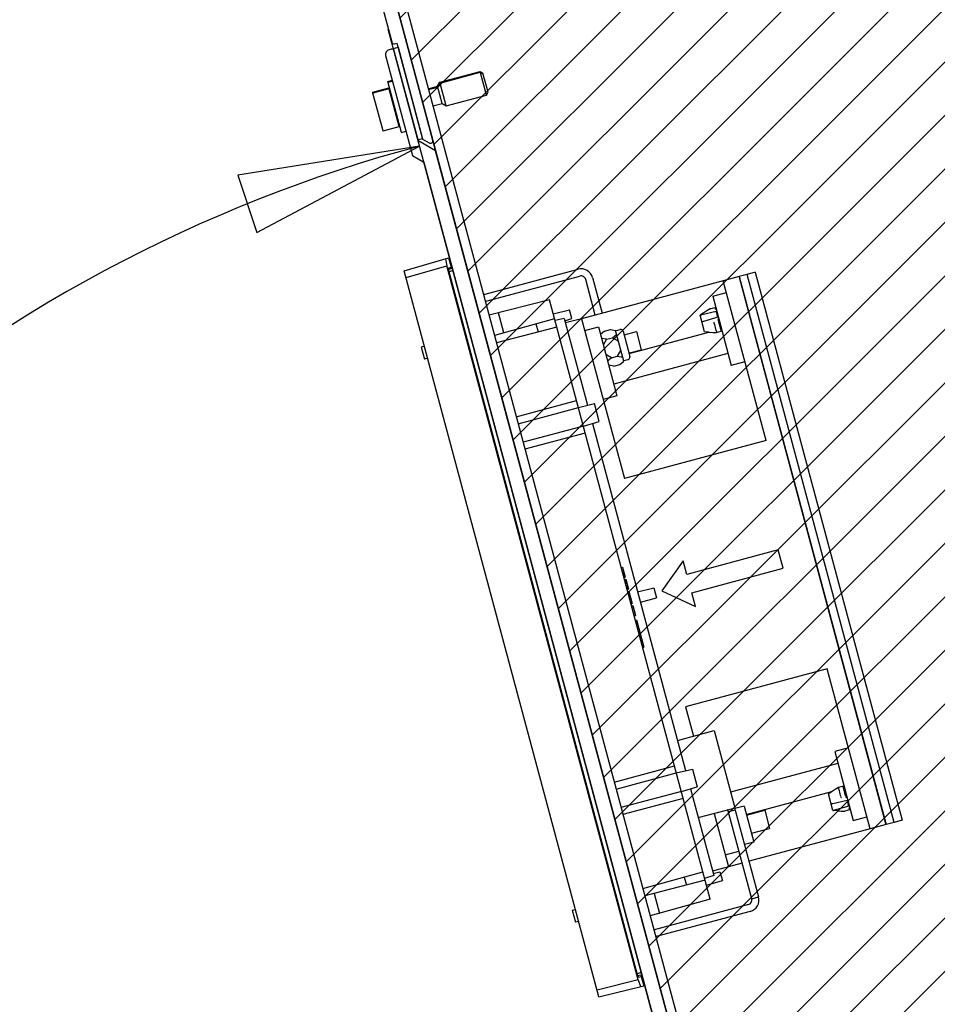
# Paper-space layout 'SUBMITTAL_E1H_1_1' of a CAD drawing. Header units: millimetres. Extents: x 0 to 841, y 0 to 594.
# Tile 11 of 69: x 108 to 132, y 175 to 201. Entities that reach past the tile are written whole.
import ezdxf

# ---------------------------------------------------------------- set-up
doc = ezdxf.new("R2010")
doc.units = ezdxf.units.MM
doc.header["$LTSCALE"] = 46.255
doc.layers.get('0').update_dxf_attribs({"linetype": 'CONTINUOUS'})
for name, color, linetype in [('002___PRT_ALL_AXES', 7, 'CONTINUOUS'), ('02___PRT_ALL_AXES', 7, 'CONTINUOUS'), ('CHAMFERS', 7, 'CONTINUOUS'), ('DATUM', 7, 'CONTINUOUS'), ('DRAFTS', 7, 'CONTINUOUS'), ('NOTES', 7, 'CONTINUOUS'), ('ROUNDS', 7, 'CONTINUOUS')]:
    doc.layers.add(name, color=color, linetype=linetype)
doc.styles.get("Standard").update_dxf_attribs({"font": 'txt', "width": 0.725})
doc.dimstyles.new('DIMSTYLE_1', dxfattribs={"dimtxt": 3.5, "dimasz": 4.8, "dimexe": 3.2, "dimexo": 1.6, "dimgap": 1.75, "dimtad": 0, "dimtih": 1, "dimtoh": 1, "dimdec": 1, "dimzin": 0, "dimdsep": 46, "dimtxsty": 'STANDARD', "dimblk": 'CLOSED', "dimblk1": 'CLOSED', "dimblk2": 'CLOSED', "dimcen": 0.09, "dimadec": 0, "dimazin": 0, "dimtp": 0.4, "dimtm": 0.4, "dimtfac": 1, "dimtdec": 1, "dimtofl": 0, "dimtmove": 0, "dimatfit": 3, "dimldrblk": 'CLOSED', "dimfxl": 1, "dimtolj": 1, "dimtzin": 0, "dimarcsym": 0})
doc.dimstyles.new('DIMSTYLE_3', dxfattribs={"dimtxt": 3.5, "dimasz": 4.8, "dimexe": 3.2, "dimexo": 1.6, "dimgap": 1.75, "dimtad": 0, "dimtih": 1, "dimtoh": 1, "dimdec": 1, "dimzin": 0, "dimdsep": 46, "dimtxsty": 'STANDARD', "dimblk": 'CLOSED', "dimblk1": 'CLOSED', "dimblk2": 'CLOSED', "dimcen": 0.09, "dimadec": 0, "dimazin": 0, "dimtp": 0.5, "dimtm": 0.5, "dimtfac": 1, "dimtdec": 1, "dimtofl": 0, "dimtmove": 0, "dimatfit": 3, "dimldrblk": 'CLOSED', "dimfxl": 1, "dimtolj": 1, "dimtzin": 0, "dimarcsym": 0})

# ---------------------------------------------------------------- blocks, each defined once
blk = doc.blocks.new('_CLOSED')
at = {"color": 0, "linetype": 'BYBLOCK'}
for p, q in [((0, 0), (-1, 0.1667)), ((-1, 0.1667), (-1, -0.1667)), ((-1, -0.1667), (0, 0)), ((-1, 0), (0, 0))]:
    blk.add_line(p, q, dxfattribs=at)
blk = doc.blocks.new('*D1')
at = {"color": 2, "linetype": 'CONTINUOUS'}
for p, q in [((77.838, 230.361), (70.832, 230.361)), ((74.032, 230.361), (74.032, 198.996)), ((109.48, 230.361), (77.838, 230.361)), ((74.032, 160.631), (74.032, 186.746)), ((77.838, 160.631), (70.832, 160.631)), ((127.466, 160.631), (77.838, 160.631))]:
    blk.add_line(p, q, dxfattribs=at)
at = {"color": 2, "linetype": 'CONTINUOUS', "xscale": 4.8, "yscale": 4.8, "zscale": 4.8}
for p, rotation in [((74.032, 230.361), 90), ((74.032, 160.631), 270)]:
    blk.add_blockref('_CLOSED', p, dxfattribs=dict(at, rotation=rotation))
at = {"color": 2, "linetype": 'CONTINUOUS', "insert": (74.032, 197.246), "char_height": 3.5, "width": 15.225, "attachment_point": 2, "line_spacing_factor": 0.9}
blk.add_mtext('558\\P[22.0]', dxfattribs=at)
blk = doc.blocks.new('*D30')
at = {"color": 2, "linetype": 'CONTINUOUS'}
for p, q in [((121.173, 188.637), (117.794, 201.248)), ((127.18, 166.219), (121.173, 188.637)), ((105.673, 160.518), (86.541, 160.518)), ((127.831, 160.518), (105.673, 160.518))]:
    blk.add_line(p, q, dxfattribs=at)
for points in [[(114.325, 195.873), (118.622, 198.157), (113.817, 197.391), (114.325, 195.873)], [(89.238, 165.359), (89.741, 160.518), (90.835, 165.26), (89.238, 165.359)]]:
    blk.add_lwpolyline(points, dxfattribs=at)
for start, end in [(105, 131.4304), (145.2415, 180)]:
    blk.add_arc((128.708, 160.518), 38.967, start, end, dxfattribs=at)
at = {"color": 2, "linetype": 'CONTINUOUS', "insert": (99.431, 187.984), "char_height": 3.5, "width": 12.48333, "attachment_point": 2, "line_spacing_factor": 0.9}
blk.add_mtext('75.0\\Fgdt;{\\Fgdt;~}', dxfattribs=at)
blk = doc.blocks.new('*D41')
at = {"color": 2, "linetype": 'CONTINUOUS'}
for p, q in [((110.234, 237.371), (110.234, 242.321)), ((203.988, 237.371), (203.988, 242.321)), ((110.234, 239.121), (146.48, 239.121)), ((203.988, 239.121), (162.667, 239.121)), ((110.234, 231.063), (110.234, 237.371)), ((203.988, 159.756), (203.988, 237.371))]:
    blk.add_line(p, q, dxfattribs=at)
at = {"color": 2, "linetype": 'CONTINUOUS', "xscale": 4.8, "yscale": 4.8, "zscale": 4.8, "rotation": 180}
blk.add_blockref('_CLOSED', (110.234, 239.121), dxfattribs=at)
at = {"color": 2, "linetype": 'CONTINUOUS', "xscale": 4.8, "yscale": 4.8, "zscale": 4.8}
blk.add_blockref('_CLOSED', (203.988, 239.121), dxfattribs=at)
at = {"color": 2, "linetype": 'CONTINUOUS', "insert": (154.573, 240.871), "char_height": 3.5, "width": 17.7625, "attachment_point": 2, "line_spacing_factor": 0.9}
blk.add_mtext('750.0\\P[29.53]', dxfattribs=at)

psp = doc.layouts.new('SUBMITTAL_E1H_1_1')

# ---------------------------------------------------------------- hatches: boundary and pattern name
at = {"linetype": 'CONTINUOUS'}
h = psp.add_hatch(dxfattribs=at)
h.set_pattern_fill('DOORSWING', color=2, angle=45, style=0, pattern_type=0)
h.set_pattern_definition([(45, (0, 0), (-0.7071068, 0.7071068), [])])
edge = h.paths.add_edge_path()
edge.add_arc((111.531, 229.454), 0.875, 116.3926, 195)
edge.add_line((110.855, 228.595), (110.685, 229.227))
edge.add_line((110.842, 228.643), (129.066, 160.631))
edge.add_line((129.066, 160.631), (203.966, 160.631))
edge.add_arc((129.894, 158.836), 74.094, 1.38851, 104.75462)
edge.add_line((111.024, 230.486), (111.142, 230.238))

# ---------------------------------------------------------------- linework, layer by layer
at = {"color": 7, "linetype": 'CONTINUOUS'}
for p, q in [((110.234, 229.463), (117.886, 200.907)), ((129.106, 160.479), (110.685, 229.227)), ((111.071, 228.704), (129.278, 160.756)), ((117.962, 200.862), (118.023, 200.879)), ((118.023, 200.879), (118.702, 198.342)), ((119.156, 199.842), (120.218, 200.127)), ((119.161, 199.823), (120.223, 200.107)), ((120.385, 199.504), (120.218, 200.127)), ((120.218, 200.127), (120.295, 200.082)), ((120.223, 200.107), (120.3, 200.063)), ((120.429, 199.58), (120.295, 200.082)), ((117.388, 199.582), (117.81, 199.695)), ((117.393, 199.562), (117.816, 199.676)), ((117.779, 199.861), (117.9, 199.894)), ((118.14, 198.514), (117.779, 199.861)), ((117.784, 199.842), (117.905, 199.874)), ((118.084, 198.674), (117.81, 199.695)), ((118.851, 199.67), (119.094, 199.735)), ((118.856, 199.65), (119.099, 199.715)), ((119.094, 199.735), (119.156, 199.842)), ((119.215, 199.281), (119.094, 199.735)), ((119.099, 199.715), (119.161, 199.823)), ((119.323, 199.219), (119.156, 199.842)), ((117.379, 199.566), (117.646, 198.569)), ((117.886, 199.411), (117.898, 199.414)), ((117.892, 199.392), (117.904, 199.395)), ((119.323, 199.219), (120.385, 199.504)), ((120.385, 199.504), (120.429, 199.58)), ((118.973, 199.216), (119.215, 199.281)), ((119.215, 199.281), (119.323, 199.219)), ((118.008, 198.957), (118.02, 198.961)), ((117.661, 198.56), (118.084, 198.674)), ((118.14, 198.514), (118.261, 198.546)), ((118.702, 198.342), (118.878, 198.241)), ((119.388, 195.197), (119.454, 194.951)), ((119.465, 194.917), (119.384, 194.894)), ((119.481, 194.856), (119.4, 194.834)), ((120.357, 194.243), (122.808, 194.9)), ((127.277, 194.765), (127.066, 194.704)), ((127.489, 194.818), (127.277, 194.765)), ((131.159, 180.276), (127.277, 194.765)), ((127.489, 194.818), (131.369, 180.336)), ((126.643, 194.595), (122.9, 193.592)), ((130.941, 180.243), (127.072, 194.684)), ((122.152, 193.724), (122.579, 193.823)), ((122.64, 193.594), (122.579, 193.823)), ((122.445, 193.599), (122.201, 193.543)), ((122.445, 193.599), (123.059, 191.305)), ((122.461, 193.539), (122.64, 193.594)), ((123.504, 193.267), (123.399, 193.178)), ((123.504, 193.267), (123.661, 193.309)), ((123.661, 193.309), (123.797, 193.284)), ((123.72, 193.089), (123.826, 193.178)), ((124.015, 192.472), (123.797, 193.284)), ((123.801, 193.27), (123.922, 193.303)), ((123.998, 193.259), (124.176, 192.595)), ((123.563, 193.047), (123.427, 193.071)), ((123.563, 193.047), (123.475, 192.894)), ((123.563, 193.047), (123.72, 193.089)), ((123.72, 193.089), (123.873, 193.001)), ((123.694, 192.56), (123.541, 192.649)), ((123.851, 192.602), (123.939, 192.755)), ((123.694, 192.56), (123.588, 192.471)), ((123.753, 192.341), (123.617, 192.365)), ((123.694, 192.56), (123.851, 192.602)), ((123.753, 192.341), (123.91, 192.383)), ((123.851, 192.602), (123.987, 192.578)), ((123.91, 192.383), (124.015, 192.472)), ((124.011, 192.486), (124.132, 192.518)), ((122.816, 191.249), (123.242, 191.348)), ((123.368, 190.877), (123.242, 191.348)), ((122.95, 190.749), (123.368, 190.877)), ((123.189, 190.822), (125.648, 181.646)), ((127.775, 190.369), (124.032, 189.366)), ((128.096, 187.479), (125.682, 186.832)), ((128.226, 186.996), (128.096, 187.479)), ((125.585, 187.194), (125.022, 186.396)), ((125.682, 186.832), (125.585, 187.194)), ((123.95, 187.015), (123.981, 187.022)), ((123.981, 187.022), (124.052, 186.757)), ((125.811, 186.349), (128.226, 186.996)), ((123.993, 186.855), (124.023, 186.863)), ((124.002, 186.822), (124.032, 186.83)), ((124.009, 186.796), (124.039, 186.804)), ((124.016, 186.769), (124.046, 186.777)), ((124.02, 186.756), (124.05, 186.764)), ((124.021, 186.749), (124.052, 186.757)), ((124.036, 186.696), (124.066, 186.704)), ((124.037, 186.689), (124.068, 186.697)), ((124.041, 186.676), (124.071, 186.684)), ((124.048, 186.649), (124.078, 186.657)), ((124.055, 186.623), (124.085, 186.631)), ((124.066, 186.704), (124.137, 186.439)), ((124.064, 186.59), (124.094, 186.598)), ((124.078, 186.537), (124.109, 186.545)), ((124.087, 186.503), (124.117, 186.512)), ((124.094, 186.477), (124.125, 186.485)), ((124.102, 186.45), (124.132, 186.459)), ((124.105, 186.437), (124.135, 186.445)), ((124.107, 186.43), (124.137, 186.439)), ((124.121, 186.377), (124.151, 186.385)), ((124.151, 186.385), (124.237, 186.067)), ((125.022, 186.396), (125.908, 185.986)), ((124.135, 186.324), (124.166, 186.332)), ((124.15, 186.271), (124.18, 186.279)), ((124.164, 186.218), (124.194, 186.226)), ((124.178, 186.165), (124.208, 186.173)), ((124.192, 186.112), (124.222, 186.12)), ((125.908, 185.986), (125.811, 186.349)), ((124.206, 186.058), (124.237, 186.067)), ((124.221, 186.005), (124.251, 186.013)), ((124.231, 185.965), (124.262, 185.974)), ((124.251, 186.013), (124.322, 185.748)), ((124.276, 185.799), (124.306, 185.807)), ((124.292, 185.74), (124.322, 185.748)), ((129.393, 184.332), (125.65, 183.329)), ((125.434, 182.443), (126.4, 182.702)), ((126.4, 182.702), (126.947, 180.661)), ((125.404, 181.59), (125.83, 181.688)), ((125.83, 181.688), (125.956, 181.218)), ((125.538, 181.09), (125.956, 181.218)), ((125.777, 181.163), (126.392, 178.869)), ((125.981, 180.402), (126.93, 180.657)), ((126.963, 180.601), (126.782, 180.552)), ((126.963, 180.601), (127.578, 178.307)), ((131.159, 180.276), (130.947, 180.223)), ((131.369, 180.336), (131.159, 180.276)), ((130.525, 180.106), (127.325, 179.249)), ((127.144, 179.2), (126.782, 179.103)), ((126.392, 178.869), (126.152, 178.796)), ((126.376, 178.929), (126.558, 178.972)), ((126.558, 178.972), (126.62, 178.743)), ((126.201, 178.615), (126.62, 178.743)), ((127.397, 178.258), (127.578, 178.307)), ((127.357, 177.924), (124.906, 177.267)), ((124.453, 176.299), (124.373, 176.277)), ((124.47, 176.238), (124.388, 176.218)), ((124.478, 176.203), (124.543, 175.958))]:
    psp.add_line(p, q, dxfattribs=at)
at = {"color": 2, "linetype": 'CONTINUOUS'}
psp.add_line((110.842, 228.643), (129.066, 160.631), dxfattribs=at)
at = {"color": 3, "linetype": 'CONTINUOUS'}
for p, q in [((120.405, 194.062), (122.856, 194.719)), ((127.397, 178.258), (126.766, 180.613)), ((127.308, 178.105), (124.857, 177.448))]:
    psp.add_line(p, q, dxfattribs=at)
at = {"color": 2, "linetype": 'CONTINUOUS'}
psp.add_arc((129.894, 158.836), 74.094, 1.38851, 104.75462, dxfattribs=at)
at = {"color": 7, "linetype": 'CONTINUOUS'}
for centre, radius, start, end in [((129.894, 158.836), 74.094, 1.38851, 104.75462), ((117.946, 200.923), 0.0625, 195, 285), ((117.391, 199.57), 0.0125, 105, 195), ((117.396, 199.55), 0.0125, 105, 195), ((117.658, 198.572), 0.0125, 195, 285), ((118.909, 198.295), 0.0625, 240, 15), ((122.889, 194.598), 0.312, 15, 105), ((120.325, 194.364), 0.125, 261.3251, 285), ((123.938, 193.242), 0.0625, 15, 105), ((124.116, 192.578), 0.0625, 285, 15), ((127.276, 178.226), 0.312, 285, 15), ((124.938, 177.147), 0.125, 105, 128.6749)]:
    psp.add_arc(centre, radius, start, end, dxfattribs=at)
at = {"color": 3, "linetype": 'CONTINUOUS'}
for centre, radius, start, end in [((122.889, 194.598), 0.125, 15, 105), ((120.325, 194.364), 0.312, 275.3752, 285), ((127.276, 178.226), 0.125, 285, 15), ((124.938, 177.147), 0.312, 105, 114.6248)]:
    psp.add_arc(centre, radius, start, end, dxfattribs=at)
at = {"color": 7, "linetype": 'CONTINUOUS'}
psp.add_open_spline([(126.963, 180.601), (126.961, 180.609), (126.956, 180.625), (126.952, 180.649), (126.935, 180.658), (126.93, 180.657)], degree=3, knots=[0, 0, 0, 0, 0.342431, 0.746952, 1, 1, 1, 1], dxfattribs=at)
at = {"color": 3, "linetype": 'CONTINUOUS'}
psp.add_open_spline([(126.782, 180.552), (126.778, 180.565), (126.773, 180.584), (126.768, 180.602), (126.762, 180.612), (126.759, 180.611)], degree=3, knots=[0, 0, 0, 0, 0.619987, 0.866639, 1, 1, 1, 1], dxfattribs=at)
at = {"layer": '002___PRT_ALL_AXES', "color": 7, "linetype": 'CONTINUOUS'}
for p, q in [((126.365, 194.184), (126.727, 194.281)), ((126.365, 194.184), (126.853, 192.359)), ((122.984, 193.278), (123.346, 193.375)), ((123.346, 193.375), (123.835, 191.551)), ((124.156, 192.672), (126.262, 193.236)), ((126.769, 192.673), (123.751, 191.864)), ((127.216, 192.456), (126.853, 192.359)), ((123.835, 191.551), (123.473, 191.454)), ((129.952, 182.244), (129.59, 182.147)), ((129.59, 182.147), (130.079, 180.323)), ((129.674, 181.833), (126.836, 181.073)), ((127.253, 180.486), (129.516, 181.092)), ((127.193, 180.708), (126.952, 180.643)), ((127.193, 180.708), (127.449, 179.754)), ((130.079, 180.323), (130.441, 180.42)), ((127.449, 179.754), (127.207, 179.689)), ((126.698, 179.417), (127.06, 179.514))]:
    psp.add_line(p, q, dxfattribs=at)
at = {"layer": '02___PRT_ALL_AXES', "color": 7, "linetype": 'CONTINUOUS'}
for p, q in [((126.133, 193.751), (126.033, 193.683)), ((126.445, 193.836), (126.441, 193.845)), ((126.271, 193.235), (126.15, 193.244)), ((126.584, 193.317), (126.585, 193.308)), ((129.835, 181.183), (129.831, 181.191)), ((129.524, 181.097), (129.423, 181.03)), ((129.974, 180.664), (129.975, 180.654)), ((129.662, 180.582), (129.541, 180.59))]:
    psp.add_line(p, q, dxfattribs=at)
at = {"layer": 'CHAMFERS', "color": 7, "linetype": 'CONTINUOUS'}
for p, q in [((118.216, 194.86), (119.388, 195.197)), ((118.264, 194.679), (119.342, 194.988)), ((119.305, 195.173), (119.342, 194.988)), ((124.399, 176.115), (119.342, 194.988)), ((123.36, 175.662), (118.216, 194.86)), ((119.379, 194.929), (119.454, 194.951)), ((119.391, 194.868), (119.379, 194.929)), ((124.381, 176.244), (119.391, 194.868)), ((119.454, 194.951), (119.464, 194.916)), ((126.15, 193.244), (126.033, 193.683)), ((129.541, 180.59), (129.423, 181.03)), ((124.401, 176.184), (124.381, 176.244)), ((124.468, 176.238), (124.478, 176.203)), ((124.399, 176.115), (123.311, 175.844)), ((123.36, 175.662), (124.543, 175.958)), ((124.399, 176.115), (124.459, 175.937)), ((124.401, 176.184), (124.478, 176.203))]:
    psp.add_line(p, q, dxfattribs=at)
at = {"layer": 'DATUM', "color": 7, "linetype": 'CONTINUOUS'}
for p, q in [((124.023, 193.168), (124.349, 193.255)), ((124.349, 193.255), (124.478, 192.772)), ((124.152, 192.685), (124.478, 192.772)), ((127.256, 180.472), (127.739, 180.602)), ((127.739, 180.602), (127.869, 180.119)), ((127.386, 179.989), (127.869, 180.119))]:
    psp.add_line(p, q, dxfattribs=at)
at = {"layer": 'DRAFTS', "color": 7, "linetype": 'CONTINUOUS'}
for p, q in [((122.053, 194.095), (120.46, 193.683)), ((126.3, 178.244), (122.053, 194.095)), ((120.845, 193.218), (120.704, 193.746)), ((126.445, 193.836), (126.445, 193.836)), ((126.469, 193.794), (126.457, 193.791)), ((126.499, 193.633), (126.457, 193.791)), ((122.188, 193.59), (120.603, 193.15)), ((121.695, 193.453), (121.751, 193.242)), ((126.511, 193.637), (126.499, 193.633)), ((126.584, 193.317), (126.512, 193.586)), ((122.247, 193.371), (120.65, 192.958)), ((126.596, 193.321), (126.584, 193.317)), ((118.751, 192.862), (118.665, 192.838)), ((118.836, 192.546), (118.75, 192.522)), ((121.175, 190.997), (122.767, 191.43)), ((121.224, 190.816), (122.816, 191.248)), ((122.949, 190.75), (121.354, 190.328)), ((122.998, 190.569), (121.403, 190.147)), ((124.382, 186.369), (124.806, 186.479)), ((124.806, 186.479), (124.876, 186.216)), ((124.454, 186.099), (124.876, 186.216)), ((124.322, 185.627), (124.352, 185.634)), ((124.352, 185.634), (124.547, 184.91)), ((124.419, 185.264), (124.45, 185.272)), ((124.517, 184.901), (124.547, 184.91)), ((123.763, 181.338), (125.355, 181.77)), ((123.812, 181.156), (125.404, 181.589)), ((129.847, 181.186), (129.835, 181.183)), ((129.907, 180.914), (129.835, 181.183)), ((125.538, 181.09), (123.942, 180.669)), ((125.586, 180.909), (123.991, 180.488)), ((129.932, 180.87), (129.92, 180.867)), ((129.962, 180.709), (129.92, 180.867)), ((129.975, 180.713), (129.962, 180.709)), ((129.974, 180.664), (129.974, 180.664)), ((124.516, 178.527), (126.106, 178.968)), ((125.612, 178.831), (125.669, 178.621)), ((126.165, 178.749), (124.572, 178.337)), ((124.816, 178.4), (124.957, 177.871)), ((126.3, 178.244), (124.715, 177.804)), ((122.653, 177.955), (122.74, 177.976)), ((122.824, 177.661), (122.738, 177.638))]:
    psp.add_line(p, q, dxfattribs=at)
at = {"layer": 'NOTES', "color": 7, "linetype": 'CONTINUOUS'}
for p, q in [((117.873, 200.718), (117.813, 200.702)), ((117.933, 200.734), (118.054, 200.766)), ((118.58, 198.319), (117.933, 200.734)), ((118.054, 200.766), (118.701, 198.351)), ((117.724, 200.549), (118.431, 197.909)), ((118.701, 198.351), (118.58, 198.319)), ((119.045, 198.03), (118.632, 198.269)), ((118.431, 197.909), (118.736, 197.733)), ((128.765, 161.751), (119.045, 198.03)), ((118.736, 197.733), (124.945, 174.562))]:
    psp.add_line(p, q, dxfattribs=at)
for centre, radius, start, end in [((117.845, 200.581), 0.125, 104.6519, 195), ((117.889, 200.657), 0.0625, 15, 104.6519), ((118.694, 198.377), 0.125, 195, 240)]:
    psp.add_arc(centre, radius, start, end, dxfattribs=at)
at = {"layer": 'ROUNDS', "color": 7, "linetype": 'CONTINUOUS'}
for p, q in [((127.065, 194.708), (126.643, 194.595)), ((127.065, 194.708), (130.947, 180.219)), ((123.191, 194.679), (123.443, 193.737)), ((127.775, 190.369), (126.643, 194.595)), ((126.075, 193.7), (126.457, 193.791)), ((126.211, 193.802), (126.133, 193.751)), ((126.133, 193.751), (126.133, 193.751)), ((126.299, 193.856), (126.211, 193.802)), ((126.299, 193.856), (126.419, 193.888)), ((126.299, 193.856), (126.299, 193.856)), ((126.445, 193.836), (126.441, 193.845)), ((126.457, 193.84), (126.445, 193.836)), ((122.9, 193.592), (122.477, 193.479)), ((122.9, 193.592), (124.032, 189.366)), ((126.499, 193.633), (126.123, 193.521)), ((126.524, 193.59), (126.512, 193.586)), ((126.52, 193.512), (126.588, 193.26)), ((126.271, 193.236), (126.365, 193.231)), ((126.271, 193.236), (126.271, 193.235)), ((126.365, 193.231), (126.468, 193.227)), ((126.468, 193.227), (126.467, 193.228)), ((126.468, 193.227), (126.588, 193.26)), ((126.468, 193.227), (126.468, 193.227)), ((126.588, 193.26), (126.588, 193.26)), ((118.665, 192.838), (118.75, 192.522)), ((130.525, 180.106), (129.393, 184.332)), ((125.65, 183.329), (125.857, 182.556)), ((129.69, 181.203), (129.604, 181.15)), ((129.69, 181.203), (129.689, 181.202)), ((129.81, 181.235), (129.69, 181.203)), ((129.69, 181.203), (129.69, 181.203)), ((129.81, 181.235), (129.81, 181.234)), ((129.877, 180.982), (129.81, 181.234)), ((129.604, 181.15), (129.523, 181.097)), ((129.524, 181.097), (129.523, 181.097)), ((129.919, 180.917), (129.907, 180.914)), ((129.538, 180.776), (129.92, 180.867)), ((129.962, 180.709), (129.586, 180.597)), ((129.986, 180.667), (129.974, 180.664)), ((129.975, 180.654), (129.974, 180.664)), ((126.403, 180.516), (126.782, 179.103)), ((129.661, 180.582), (129.758, 180.577)), ((129.662, 180.582), (129.661, 180.582)), ((129.758, 180.577), (129.858, 180.574)), ((129.978, 180.606), (129.858, 180.574)), ((129.858, 180.574), (129.858, 180.574)), ((130.947, 180.219), (130.525, 180.106)), ((126.782, 179.103), (126.359, 178.99)), ((122.653, 177.955), (122.738, 177.638))]:
    psp.add_line(p, q, dxfattribs=at)
at = {"layer": 'ROUNDS', "color": 3, "linetype": 'CONTINUOUS'}
psp.add_line((123.262, 193.689), (123.01, 194.631), dxfattribs=at)
at = {"layer": 'ROUNDS', "color": 7, "linetype": 'CONTINUOUS'}
for centre, radius, start, end in [((127.81, 190.758), 3.42, 121.1362, 121.2896), ((127.919, 190.576), 3.632, 120.9908, 121.1362), ((124.463, 192.916), 2.185, 25.7805, 26.242), ((124.798, 193.077), 1.813, 25.2474, 25.7815), ((124.994, 193.17), 1.597, 25.0016, 25.2407), ((128.166, 190.439), 3.702, 123.9715, 124.2606), ((124.591, 193.397), 1.93, 4.0703, 5.6283), ((124.994, 193.169), 1.597, 4.7593, 4.9984), ((124.778, 193.151), 1.813, 4.2185, 4.7526), ((124.407, 193.124), 2.185, 3.758, 4.2195), ((127.854, 180.262), 2.185, 25.7807, 26.242), ((128.188, 180.424), 1.814, 25.2476, 25.7816), ((128.384, 180.516), 1.597, 25.0016, 25.2409), ((128.15, 180.118), 1.93, 24.3717, 25.9297), ((129.767, 184.467), 3.702, 265.7394, 266.0285), ((128.072, 180.489), 1.91, 3.7195, 4.9542), ((129.619, 184.116), 3.523, 268.7127, 269.0115)]:
    psp.add_arc(centre, radius, start, end, dxfattribs=at)
for points in [[(126.049, 193.69), (126.054, 193.693), (126.06, 193.696), (126.066, 193.697)], [(126.123, 193.521), (126.115, 193.518), (126.105, 193.516), (126.1, 193.509)], [(126.398, 193.502), (126.398, 193.496), (126.397, 193.488), (126.4, 193.483)], [(126.516, 193.534), (126.517, 193.528), (126.517, 193.521), (126.52, 193.515)], [(129.767, 180.93), (129.763, 180.935), (129.759, 180.941), (129.759, 180.948)], [(129.51, 180.774), (129.519, 180.773), (129.529, 180.773), (129.537, 180.778)], [(129.586, 180.597), (129.578, 180.595), (129.568, 180.591), (129.56, 180.595)]]:
    psp.add_open_spline(points, degree=3, dxfattribs=at)
for points, knots in [([(126.066, 193.697), (126.067, 193.698), (126.07, 193.698), (126.073, 193.698), (126.075, 193.698)], [0, 0, 0, 0, 0.494204, 1, 1, 1, 1]), ([(126.304, 193.85), (126.303, 193.852), (126.304, 193.854), (126.3, 193.856), (126.3, 193.855)], [0, 0, 0, 0, 0.888116, 1, 1, 1, 1]), ([(126.419, 193.889), (126.419, 193.889), (126.422, 193.884), (126.422, 193.884), (126.423, 193.881)], [0, 0, 0, 0, 0.142646, 1, 1, 1, 1]), ([(126.399, 193.48), (126.415, 193.425), (126.435, 193.341), (126.46, 193.257), (126.467, 193.228)], [0, 0, 0, 0, 0.652104, 1, 1, 1, 1]), ([(129.757, 180.95), (129.743, 181.005), (129.718, 181.088), (129.698, 181.173), (129.689, 181.202)], [0, 0, 0, 0, 0.652104, 1, 1, 1, 1]), ([(129.877, 180.982), (129.879, 180.977), (129.88, 180.972), (129.883, 180.966), (129.884, 180.965)], [0, 0, 0, 0, 0.851496, 1, 1, 1, 1]), ([(129.86, 180.582), (129.86, 180.579), (129.862, 180.578), (129.859, 180.575), (129.859, 180.575)], [0, 0, 0, 0, 0.895945, 1, 1, 1, 1]), ([(129.978, 180.613), (129.978, 180.611), (129.981, 180.61), (129.978, 180.607), (129.978, 180.607)], [0, 0, 0, 0, 0.947191, 1, 1, 1, 1])]:
    psp.add_open_spline(points, degree=3, knots=knots, dxfattribs=at)

# ---------------------------------------------------------------- dimensions: what is measured, and where the dimension line sits
at = {"color": 2, "linetype": 'CONTINUOUS'}
for base, p1, p2, angle, text, picture, middle in [((110.234, 239.121), (203.988, 158.156), (110.234, 229.463), 180, '750.0\\P[29.53]', '*D41', (154.573, 236.496)), ((74.032, 230.361), (129.066, 160.631), (111.08, 230.361), 90, '558\\P[22.0]', '*D1', (74.032, 192.871))]:
    dim = psp.add_linear_dim(base=base, p1=p1, p2=p2, angle=angle, text=text, dimstyle='DIMSTYLE_1', dxfattribs=at)
    dim.commit()
    dim.dimension.update_dxf_attribs({"geometry": picture, "text_midpoint": middle, "dimtype": 160})
dim = psp.add_angular_dim_2l(base=(97.793, 184.24), line1=((127.695, 164.297), (127.594, 164.673)), line2=((129.821, 160.518), (129.431, 160.518)), text='75.0%%d', dimstyle='DIMSTYLE_3', dxfattribs=at)
dim.commit()
dim.dimension.update_dxf_attribs({"geometry": '*D30', "text_midpoint": (99.431, 186.234), "dimtype": 162})

doc.saveas('drawing.dxf')
